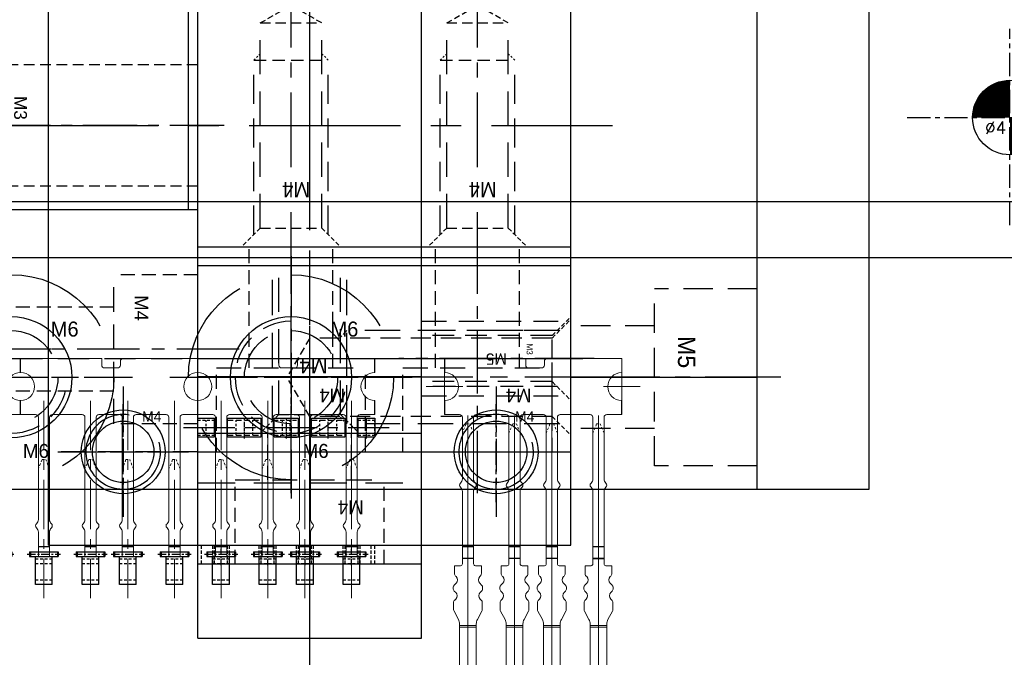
# Model space of a CAD drawing. Header units: millimetres. Extents: x -1657 to 8845, y -11980 to 3013.
# Tile 129 of 256: x 338 to 391, y 698 to 732. Entities that reach past the tile are written whole.
import ezdxf

# ---------------------------------------------------------------- set-up
doc = ezdxf.new("R2010")
doc.units = ezdxf.units.MM
for name, pattern in [('CENTER', [2, 1.25, -0.25, 0.25, -0.25]), ('DASHED', [0.75, 0.5, -0.25]), ('DASHED2', [0.375, 0.25, -0.125])]:
    doc.linetypes.add(name, pattern=pattern)
for name, color, linetype in [('01', 6, 'Continuous'), ('图层14', 143, 'Continuous'), ('图层167', 7, 'Continuous'), ('图层49', 241, 'Continuous'), ('图层50', 183, 'Continuous'), ('图层51', 25, 'Continuous'), ('图层52', 231, 'Continuous'), ('图层53', 100, 'Continuous'), ('图层54', 30, 'Continuous'), ('图层55', 131, 'Continuous'), ('图层56', 222, 'Continuous'), ('图层57', 142, 'Continuous'), ('图层58', 96, 'Continuous'), ('方管2', 2, 'Continuous')]:
    doc.layers.add(name, color=color, linetype=linetype)
doc.styles.add('SIMPLEX', font='SIMPLEX')

# ---------------------------------------------------------------- blocks, each defined once
blk = doc.blocks.new('1084C')
at = {"layer": '01', "ltscale": 1.375}
for p, q in [((-7.357, 9.747), (-7.357, 10.497)), ((2.143, 9.747), (2.143, 10.497)), ((-7.357, 7.497), (-7.357, 8.247)), ((2.143, 7.497), (2.143, 8.247))]:
    blk.add_line(p, q, dxfattribs=at)
at = {"layer": '01', "color": 1, "linetype": 'CENTER', "lineweight": 9, "ltscale": 2.117168}
for p, q in [((-6.109, 8.227), (-6.109, -2.359)), ((-3.609, 8.227), (-3.609, -2.359)), ((-1.609, 8.227), (-1.609, -2.359)), ((0.891, 8.227), (0.891, -2.359))]:
    blk.add_line(p, q, dxfattribs=at)
at = {"layer": '01', "linetype": 'Continuous', "lineweight": 15}
for p, q in [((-6.557, 7.497), (-7.357, 7.497)), ((-5.657, 7.497), (-4.057, 7.497)), ((-3.157, 7.497), (-2.057, 7.497)), ((0.443, 7.497), (-1.157, 7.497)), ((2.143, 7.497), (1.343, 7.497)), ((1.343, 7.497), (2.143, 7.497)), ((-6.407, 7.347), (-6.407, 1.864)), ((-5.807, 7.347), (-5.807, 1.864)), ((-3.907, 7.347), (-3.907, 1.864)), ((-3.307, 7.347), (-3.307, 1.864)), ((-1.907, 7.347), (-1.907, 1.864)), ((-1.307, 7.347), (-1.307, 1.864)), ((0.593, 7.347), (0.593, 1.864)), ((1.193, 7.347), (1.193, 1.864)), ((-6.407, 1.193), (-6.407, -0.125)), ((-5.807, 1.193), (-5.807, -0.125)), ((-3.907, 1.193), (-3.907, -0.125)), ((-3.307, 1.193), (-3.307, -0.125)), ((-1.907, 1.193), (-1.907, -0.125)), ((-1.307, 1.193), (-1.307, -0.125)), ((0.593, 1.193), (0.593, -0.125)), ((1.193, 1.193), (1.193, -0.125))]:
    blk.add_line(p, q, dxfattribs=at)
at = {"layer": '01', "linetype": 'DASHED2', "lineweight": 9, "ltscale": 0.5}
for p, q in [((-6.207, 5.076), (-6.407, 4.576)), ((-6.207, 5.076), (-6.007, 5.076)), ((-5.807, 4.576), (-6.007, 5.076)), ((-3.707, 5.076), (-3.907, 4.576)), ((-3.707, 5.076), (-3.507, 5.076)), ((-3.307, 4.576), (-3.507, 5.076)), ((-1.707, 5.076), (-1.907, 4.576)), ((-1.707, 5.076), (-1.507, 5.076)), ((-1.307, 4.576), (-1.507, 5.076)), ((0.793, 5.076), (0.593, 4.576)), ((0.793, 5.076), (0.993, 5.076)), ((1.193, 4.576), (0.993, 5.076))]:
    blk.add_line(p, q, dxfattribs=at)
at = {"layer": '01', "color": 1, "linetype": 'CENTER', "ltscale": 0.35728}
for p, q in [((-7, 0), (-5.214, 0)), ((-4.5, 0), (-2.714, 0)), ((-2.5, 0), (-0.714, 0)), ((0, 0), (1.786, 0))]:
    blk.add_line(p, q, dxfattribs=at)
at = {"layer": '01', "ltscale": 0.075}
for p, q in [((-6.877, 0.125), (-5.337, 0.125)), ((-6.877, 0.125), (-6.877, -0.125)), ((-6.827, 0.125), (-6.827, -0.125)), ((-5.387, 0.125), (-5.387, -0.125)), ((-5.337, 0.125), (-5.337, -0.125)), ((-4.377, 0.125), (-2.837, 0.125)), ((-4.377, 0.125), (-4.377, -0.125)), ((-4.327, 0.125), (-4.327, -0.125)), ((-2.887, 0.125), (-2.887, -0.125)), ((-2.837, 0.125), (-2.837, -0.125)), ((-2.377, 0.125), (-0.837, 0.125)), ((-2.377, 0.125), (-2.377, -0.125)), ((-2.327, 0.125), (-2.327, -0.125)), ((-0.887, 0.125), (-0.887, -0.125)), ((-0.837, 0.125), (-0.837, -0.125)), ((0.123, 0.125), (1.663, 0.125)), ((0.123, 0.125), (0.123, -0.125)), ((0.173, 0.125), (0.173, -0.125)), ((1.613, 0.125), (1.613, -0.125)), ((1.663, 0.125), (1.663, -0.125)), ((-6.877, -0.125), (-5.337, -0.125)), ((-4.377, -0.125), (-2.837, -0.125)), ((-2.377, -0.125), (-0.837, -0.125)), ((0.123, -0.125), (1.663, -0.125))]:
    blk.add_line(p, q, dxfattribs=at)
at = {"layer": '01'}
for p, q in [((-5.807, 0.407), (-6.407, 0.407)), ((-3.307, 0.407), (-3.907, 0.407)), ((-1.307, 0.407), (-1.907, 0.407)), ((1.193, 0.407), (0.593, 0.407))]:
    blk.add_line(p, q, dxfattribs=at)
at = {"layer": '01', "ltscale": 0.625}
for p, q in [((-6.559, -1.629), (-6.559, -0.125)), ((-5.659, -1.629), (-5.659, -0.125)), ((-4.059, -1.629), (-4.059, -0.125)), ((-3.159, -1.629), (-3.159, -0.125)), ((-2.059, -1.629), (-2.059, -0.125)), ((-1.159, -1.629), (-1.159, -0.125)), ((0.441, -1.629), (0.441, -0.125)), ((1.341, -1.629), (1.341, -0.125)), ((-5.659, -1.629), (-6.559, -1.629)), ((-3.159, -1.629), (-4.059, -1.629)), ((-1.159, -1.629), (-2.059, -1.629)), ((1.341, -1.629), (0.441, -1.629))]:
    blk.add_line(p, q, dxfattribs=at)
at = {"layer": '01', "color": 4, "linetype": 'DASHED', "ltscale": 0.3}
for p, q in [((-5.659, -0.267), (-6.559, -0.267)), ((-5.659, -0.517), (-6.559, -0.517)), ((-3.159, -0.267), (-4.059, -0.267)), ((-3.159, -0.517), (-4.059, -0.517)), ((-1.159, -0.267), (-2.059, -0.267)), ((-1.159, -0.517), (-2.059, -0.517)), ((1.341, -0.267), (0.441, -0.267)), ((1.341, -0.517), (0.441, -0.517)), ((-5.659, -1.379), (-6.559, -1.379)), ((-3.159, -1.379), (-4.059, -1.379)), ((-1.159, -1.379), (-2.059, -1.379)), ((1.341, -1.379), (0.441, -1.379))]:
    blk.add_line(p, q, dxfattribs=at)
at = {"layer": '01', "linetype": 'Continuous', "lineweight": 15}
blk.add_lwpolyline([(-7.357, 10.497), (-3.007, 10.497)], dxfattribs=at)
blk.add_lwpolyline([(-3.007, 10.497), (-3.007, 10.147, 0.414214), (-2.857, 9.997), (-2.157, 9.997, 0.414214), (-2.007, 10.147), (-2.007, 10.347, -0.414214), (-1.857, 10.497), (2.143, 10.497)], format="xyb", dxfattribs=at)
for centre, radius, start, end in [((-7.357, 8.997), 0.75, 270, 90), ((2.143, 8.997), 0.75, 90, 270), ((-6.557, 7.347), 0.15, 0, 90), ((-5.657, 7.347), 0.15, 90, 180), ((-4.057, 7.347), 0.15, 360, 90), ((-3.157, 7.347), 0.15, 90, 180), ((-2.057, 7.347), 0.15, 360, 90), ((-1.157, 7.347), 0.15, 90, 180), ((0.443, 7.347), 0.15, 360, 90), ((1.343, 7.347), 0.15, 90, 180), ((-6.407, 1.529), 0.15, 131.8103, 228.1897), ((-6.707, 1.864), 0.3, 311.8103, 0), ((-5.507, 1.864), 0.3, 180, 228.1897), ((-5.807, 1.529), 0.15, 311.8103, 48.1897), ((-3.907, 1.529), 0.15, 131.8103, 228.1897), ((-4.207, 1.864), 0.3, 311.8103, 0), ((-3.007, 1.864), 0.3, 180, 228.1897), ((-3.307, 1.529), 0.15, 311.8103, 48.1897), ((-1.907, 1.529), 0.15, 131.8103, 228.1897), ((-2.207, 1.864), 0.3, 311.8103, 0), ((-1.007, 1.864), 0.3, 180, 228.1897), ((-1.307, 1.529), 0.15, 311.8103, 48.1897), ((0.593, 1.529), 0.15, 131.8103, 228.1897), ((0.293, 1.864), 0.3, 311.8103, 0), ((1.493, 1.864), 0.3, 180, 228.1897), ((1.193, 1.529), 0.15, 311.8103, 48.1897), ((-6.707, 1.193), 0.3, 0, 48.1897), ((-5.507, 1.193), 0.3, 131.8103, 180), ((-4.207, 1.193), 0.3, 0, 48.1897), ((-3.007, 1.193), 0.3, 131.8103, 180), ((-2.207, 1.193), 0.3, 0, 48.1897), ((-1.007, 1.193), 0.3, 131.8103, 180), ((0.293, 1.193), 0.3, 0, 48.1897), ((1.493, 1.193), 0.3, 131.8103, 180)]:
    blk.add_arc(centre, radius, start, end, dxfattribs=at)
blk = doc.blocks.new('13369')
at = {"layer": '图层49', "color": 4, "linetype": 'DASHED', "ltscale": 2.666667}
blk.add_line((0, -1.75), (0, 6.25), dxfattribs=at)
at = {"layer": '图层49', "color": 4, "linetype": 'DASHED', "ltscale": 1.5}
for p, q in [((4.5, 6.25), (0, 6.25)), ((0, 4.5), (-5.5, 4.5)), ((0, 0), (-5.5, 0)), ((4.5, -1.75), (0, -1.75))]:
    blk.add_line(p, q, dxfattribs=at)
at = {"layer": '图层49', "color": 1, "linetype": 'CENTER', "ltscale": 2.671598}
blk.add_line((6.715, 2.25), (-7.643, 2.25), dxfattribs=at)
at = {"layer": '图层49'}
blk.add_text('M4', height=0.743, rotation=270, dxfattribs=at).set_placement((1.108, 5.147))
blk = doc.blocks.new('4F')
at = {"color": 4, "linetype": 'DASHED', "ltscale": 0.471405}
for p, q in [((1, 1.65), (0, 2.65)), ((1, -1.65), (0, -2.65))]:
    blk.add_line(p, q, dxfattribs=at)
at = {"color": 4, "linetype": 'DASHED', "ltscale": 3.116667}
for p, q in [((0.65, 2), (10, 2)), ((0.65, -2), (10, -2))]:
    blk.add_line(p, q, dxfattribs=at)
at = {"color": 4, "linetype": 'DASHED', "ltscale": 1.1}
for p, q in [((1, 1.65), (1, -1.65)), ((12, 1.65), (12, -1.65))]:
    blk.add_line(p, q, dxfattribs=at)
at = {"color": 4, "linetype": 'DASHED', "ltscale": 3.666667}
for p, q in [((1, 1.65), (12, 1.65)), ((1, -1.65), (12, -1.65))]:
    blk.add_line(p, q, dxfattribs=at)
at = {"color": 4, "linetype": 'DASHED', "ltscale": 0.164992}
for p, q in [((10, 2), (10.35, 1.65)), ((10, -2), (10.35, -1.65))]:
    blk.add_line(p, q, dxfattribs=at)
at = {"color": 4, "linetype": 'DASHED', "ltscale": 1.333333}
blk.add_line((10, 2), (10, -2), dxfattribs=at)
at = {"color": 4, "linetype": 'DASHED', "ltscale": 0.635085}
for p in [(12, 1.65), (12, -1.65)]:
    blk.add_line(p, (12.953, 0), dxfattribs=at)
at = {"color": 1, "linetype": 'CENTER', "ltscale": 3.210708}
blk.add_line((-2.156, 0), (13.898, 0), dxfattribs=at)
blk.add_text('M4', height=0.8081, rotation=90).set_placement((3.463, -1.03))
blk = doc.blocks.new('13496')
at = {"layer": '图层50', "color": 1, "linetype": 'CENTER', "ltscale": 2.671598}
blk.add_line((0, 0), (0, 14.358), dxfattribs=at)
at = {"layer": '图层50', "color": 4, "linetype": 'DASHED', "ltscale": 1.5}
for p, q in [((-2.25, 6.715), (-2.25, 13.215)), ((2.25, 6.715), (2.25, 13.215)), ((-4, 2.215), (-4, 6.715)), ((4, 2.215), (4, 6.715))]:
    blk.add_line(p, q, dxfattribs=at)
at = {"layer": '图层50', "color": 4, "linetype": 'DASHED', "ltscale": 2.666667}
blk.add_line((-4, 6.715), (4, 6.715), dxfattribs=at)
at = {"layer": '图层50'}
blk.add_text('M4', height=0.743, rotation=180, dxfattribs=at).set_placement((2.897, 5.607))
blk = doc.blocks.new('135B5')
at = {"layer": '图层52', "color": 1, "linetype": 'CENTER', "ltscale": 2.32}
blk.add_line((2, -2.45), (2, 9.15), dxfattribs=at)
at = {"layer": '图层52', "color": 4, "linetype": 'DASHED', "ltscale": 3.783333}
for p, q in [((0, 0), (0, 8.35)), ((4, 0), (4, 8.35))]:
    blk.add_line(p, q, dxfattribs=at)
at = {"layer": '图层52', "color": 4, "linetype": 'DASHED', "ltscale": 3.666667}
for p, q in [((0.35, 0.35), (0.35, 8.35)), ((3.65, 0.35), (3.65, 8.35))]:
    blk.add_line(p, q, dxfattribs=at)
at = {"layer": '图层52', "color": 4, "linetype": 'DASHED', "ltscale": 0.471405}
for p, q in [((0.35, 0.35), (-0.65, -0.65)), ((3.65, 0.35), (4.65, -0.65))]:
    blk.add_line(p, q, dxfattribs=at)
at = {"layer": '图层52', "color": 4, "linetype": 'DASHED', "ltscale": 1.1}
blk.add_line((0.35, 0.35), (3.65, 0.35), dxfattribs=at)
at = {"layer": '图层52'}
blk.add_text('M4', height=0.8143, rotation=180, dxfattribs=at).set_placement((2.964, 3.367))
blk = doc.blocks.new('13653')
at = {"layer": '图层53', "color": 1, "linetype": 'CENTER', "ltscale": 2.671598}
blk.add_line((-2.25, -6.715), (-2.25, 4.643), dxfattribs=at)
at = {"layer": '图层53', "color": 4, "linetype": 'DASHED', "ltscale": 1.5}
for p, q in [((-4.5, 0), (-4.5, 2.5)), ((0, 0), (0, 2.5)), ((-6.25, -4.5), (-6.25, 0)), ((1.75, -4.5), (1.75, 0))]:
    blk.add_line(p, q, dxfattribs=at)
at = {"layer": '图层53', "color": 4, "linetype": 'DASHED', "ltscale": 2.666667}
blk.add_line((-6.25, 0), (1.75, 0), dxfattribs=at)
at = {"layer": '图层53'}
blk.add_text('M4', height=0.743, rotation=180, dxfattribs=at).set_placement((0.647, -1.108))
blk = doc.blocks.new('1391B')
at = {"layer": '图层55', "color": 4, "linetype": 'DASHED', "ltscale": 3.166667}
for p, q in [((5.5, 2), (0, 2)), ((0, -7.5), (0, 2)), ((0, 0), (-4.5, 0)), ((0, -5.5), (-4.5, -5.5)), ((5.5, -7.5), (0, -7.5))]:
    blk.add_line(p, q, dxfattribs=at)
at = {"layer": '图层55', "color": 1, "linetype": 'CENTER', "ltscale": 3.238837}
blk.add_line((6.762, -2.75), (-6.107, -2.75), dxfattribs=at)
at = {"layer": '图层55', "ltscale": 3}
blk.add_text('M5', height=0.93, rotation=270, dxfattribs=at).set_placement((1.25, -0.539))
blk = doc.blocks.new('5F')
at = {"color": 4, "linetype": 'DASHED', "ltscale": 0.471405}
for p, q in [((1, 2.1), (0, 3.1)), ((1, -2.1), (0, -3.1))]:
    blk.add_line(p, q, dxfattribs=at)
at = {"color": 4, "linetype": 'DASHED', "ltscale": 3.8}
for p, q in [((0.6, 2.5), (12, 2.5)), ((0.6, -2.5), (12, -2.5))]:
    blk.add_line(p, q, dxfattribs=at)
at = {"color": 4, "linetype": 'DASHED', "ltscale": 0.188562}
for p, q in [((12, 2.5), (12.4, 2.1)), ((12, -2.5), (12.4, -2.1))]:
    blk.add_line(p, q, dxfattribs=at)
at = {"color": 4, "linetype": 'DASHED', "ltscale": 1.666667}
blk.add_line((12, 2.5), (12, -2.5), dxfattribs=at)
at = {"color": 4, "linetype": 'DASHED', "ltscale": 1.4}
for p, q in [((1, 2.1), (1, -2.1)), ((14, 2.1), (14, -2.1))]:
    blk.add_line(p, q, dxfattribs=at)
at = {"color": 4, "linetype": 'DASHED', "ltscale": 2.166667}
for p, q in [((1, 2.1), (14, 2.1)), ((1, -2.1), (14, -2.1))]:
    blk.add_line(p, q, dxfattribs=at)
at = {"color": 4, "linetype": 'DASHED', "ltscale": 0.80829}
for p in [(14, 2.1), (14, -2.1)]:
    blk.add_line(p, (15.212, 0), dxfattribs=at)
at = {"color": 1, "linetype": 'CENTER', "ltscale": 3.699214}
blk.add_line((-2.156, 0), (16.34, 0), dxfattribs=at)
blk.add_text('M5', height=0.6063).set_placement((3.422, -1.275))
blk = doc.blocks.new('6E')
at = {"color": 1, "linetype": 'CENTER', "ltscale": 1.44}
for p, q in [((0, -3.6), (0, 3.6)), ((-3.6, 0), (3.6, 0))]:
    blk.add_line(p, q, dxfattribs=at)
at = {"color": 4, "linetype": 'DASHED', "ltscale": 5.233333}
blk.add_circle((0, 0), 2.5, dxfattribs=at)
at = {"color": 4, "linetype": 'DASHED', "ltscale": 3.14}
blk.add_arc((0, 0), 3, 90, 0, dxfattribs=at)
blk.add_text('M6', height=0.8062).set_placement((2.113, 2.179))
blk = doc.blocks.new('6P1')
at = {"color": 1, "linetype": 'CENTER', "ltscale": 2.6}
for p, q in [((0, 6.5), (0, -6.5)), ((-6.5, 0), (6.5, 0))]:
    blk.add_line(p, q, dxfattribs=at)
at = {"color": 4, "linetype": 'DASHED', "ltscale": 11.513333}
blk.add_circle((0, 0), 5.5, dxfattribs=at)
blk.add_circle((0, 0), 3.25)
blk.add_text('M6', height=0.7505).set_placement((0.625, -4.327))
blk = doc.blocks.new('4C')
at = {"color": 1, "linetype": 'CENTER', "ltscale": 1.3982}
for p, q in [((0, 3.496), (0, -3.496)), ((-3.496, 0), (3.496, 0))]:
    blk.add_line(p, q, dxfattribs=at)
blk.add_circle((0, 0), 1.65)
at = {"color": 2, "linetype": 'Continuous'}
blk.add_arc((0, 0), 2, 80.7475, 15.0508, dxfattribs=at)
blk.add_text('M4', height=0.5584).set_placement((1.013, 1.613))
blk = doc.blocks.new('14BD3')
at = {"layer": '图层51', "color": 4, "linetype": 'DASHED', "ltscale": 0.471405}
for p, q in [((0, 2.475), (1, 3.475)), ((0, 0), (1, -1))]:
    blk.add_line(p, q, dxfattribs=at)
at = {"layer": '图层51', "color": 4, "linetype": 'DASHED', "ltscale": 2.420833}
for p, q in [((0.262, 2.737), (-7, 2.737)), ((0.262, -0.262), (-7, -0.262))]:
    blk.add_line(p, q, dxfattribs=at)
at = {"layer": '图层51', "color": 4, "linetype": 'DASHED', "ltscale": 2.333333}
for p, q in [((0, 2.475), (-7, 2.475)), ((0, 0), (-7, 0))]:
    blk.add_line(p, q, dxfattribs=at)
at = {"layer": '图层51', "color": 4, "linetype": 'DASHED', "ltscale": 0.825}
blk.add_line((0, 0), (0, 2.475), dxfattribs=at)
at = {"layer": '图层51', "color": 1, "linetype": 'CENTER', "ltscale": 2.55}
blk.add_line((2.258, 1.237), (-8.221, 1.237), dxfattribs=at)
at = {"layer": '图层51'}
blk.add_text('M3', height=0.3257, rotation=270, dxfattribs=at).set_placement((-1.366, 2.048))
blk = doc.blocks.new('14E0A')
at = {"layer": '图层54', "color": 4, "linetype": 'DASHED', "ltscale": 1.166667}
for p, q in [((-1.411, 3.25), (-11.411, 3.25)), ((-1.411, -3.25), (-11.411, -3.25))]:
    blk.add_line(p, q, dxfattribs=at)
at = {"layer": '图层54', "color": 4, "linetype": 'DASHED', "ltscale": 2.166667}
blk.add_line((-11.411, -3.25), (-11.411, 3.25), dxfattribs=at)
at = {"layer": '图层54', "color": 4, "linetype": 'DASHED', "ltscale": 1.125}
for p, q in [((-11.411, 1.75), (-19.411, 1.75)), ((-11.411, -1.75), (-19.411, -1.75))]:
    blk.add_line(p, q, dxfattribs=at)
at = {"layer": '图层54', "color": 1, "linetype": 'CENTER', "ltscale": 2.329099}
blk.add_line((0, 0), (-21.027, 0), dxfattribs=at)
at = {"layer": '图层54', "linetype": 'DASHED', "ltscale": 3}
blk.add_text('M3', height=0.6863, rotation=270, dxfattribs=at).set_placement((-11.257, 1.582))
blk = doc.blocks.new('2A531')
at = {"layer": '方管2', "ltscale": 2.125}
blk.add_line((0, 3), (840, 3), dxfattribs=at)
at = {"layer": '方管2', "color": 4, "linetype": 'DASHED', "ltscale": 280}
blk.add_line((0, 0), (840, 0), dxfattribs=at)
blk = doc.blocks.new('2C5C7')
at = {"layer": '01', "ltscale": 1.125}
for p, q in [((-1.55, 4), (-1.55, 3.25)), ((-1.55, 1.75), (-1.55, 1)), ((7.95, 1), (7.95, 1.75))]:
    blk.add_line(p, q, dxfattribs=at)
at = {"layer": '01', "linetype": 'Continuous', "lineweight": 15}
for p, q in [((7.95, 4), (7.95, 3.25)), ((-0.75, 1), (-1.55, 1)), ((-0.6, 0.85), (-0.6, -2.452)), ((0, 0.85), (0, -2.452)), ((0.15, 1), (1.75, 1)), ((1.9, 0.85), (1.9, -2.452)), ((2.5, 0.85), (2.5, -2.452)), ((2.65, 1), (3.75, 1)), ((3.9, 0.85), (3.9, -2.452)), ((4.5, 0.85), (4.5, -2.452)), ((6.25, 1), (4.65, 1)), ((6.4, 0.85), (6.4, -2.452)), ((7, 0.85), (7, -2.452)), ((7.95, 1), (7.15, 1)), ((7.15, 1), (7.95, 1)), ((-0.6, -3.123), (-0.6, -7.008)), ((0, -3.123), (0, -7.008)), ((1.9, -3.123), (1.9, -7.008)), ((2.5, -3.123), (2.5, -7.008)), ((3.9, -3.123), (3.9, -7.008)), ((4.5, -3.123), (4.5, -7.008)), ((6.4, -3.123), (6.4, -7.008)), ((7, -3.123), (7, -7.008)), ((-0.6, -6.728), (0, -6.728)), ((1.9, -6.728), (2.5, -6.728)), ((3.9, -6.728), (4.5, -6.728)), ((-1.02, -7.525), (-1.02, -7.108)), ((-1.02, -7.108), (-0.7, -7.108)), ((-1.02, -7.108), (-0.7, -7.108)), ((0.42, -7.108), (0.1, -7.108)), ((0.42, -7.108), (0.1, -7.108)), ((0.42, -7.525), (0.42, -7.108)), ((1.48, -7.108), (1.8, -7.108)), ((1.48, -7.108), (1.8, -7.108)), ((1.48, -7.525), (1.48, -7.108)), ((2.92, -7.108), (2.6, -7.108)), ((2.92, -7.108), (2.6, -7.108)), ((2.92, -7.525), (2.92, -7.108)), ((3.48, -7.108), (3.8, -7.108)), ((3.48, -7.108), (3.8, -7.108)), ((3.48, -7.525), (3.48, -7.108)), ((4.92, -7.108), (4.6, -7.108)), ((4.92, -7.108), (4.6, -7.108)), ((4.92, -7.525), (4.92, -7.108)), ((5.98, -7.108), (6.3, -7.108)), ((5.98, -7.108), (6.3, -7.108)), ((5.98, -7.525), (5.98, -7.108)), ((7.42, -7.108), (7.1, -7.108)), ((7.42, -7.108), (7.1, -7.108)), ((7.42, -7.525), (7.42, -7.108)), ((-0.932, -7.696), (-0.961, -7.667)), ((0.332, -7.696), (0.361, -7.667)), ((1.568, -7.696), (1.539, -7.667)), ((2.832, -7.696), (2.861, -7.667)), ((3.568, -7.696), (3.539, -7.667)), ((4.832, -7.696), (4.861, -7.667)), ((6.068, -7.696), (6.039, -7.667)), ((7.332, -7.696), (7.361, -7.667)), ((-1.09, -8.325), (-1.09, -8.291)), ((-1.031, -8.149), (-0.932, -8.05)), ((0.431, -8.149), (0.332, -8.05)), ((0.49, -8.325), (0.49, -8.291)), ((1.41, -8.325), (1.41, -8.291)), ((1.469, -8.149), (1.568, -8.05)), ((2.931, -8.149), (2.832, -8.05)), ((2.99, -8.325), (2.99, -8.291)), ((3.41, -8.325), (3.41, -8.291)), ((3.469, -8.149), (3.568, -8.05)), ((4.931, -8.149), (4.832, -8.05)), ((4.99, -8.325), (4.99, -8.291)), ((5.91, -8.325), (5.91, -8.291)), ((5.969, -8.149), (6.068, -8.05)), ((7.431, -8.149), (7.332, -8.05)), ((7.49, -8.325), (7.49, -8.291)), ((-0.957, -8.541), (-1.031, -8.467)), ((-1.011, -8.949), (-0.957, -8.895)), ((0.357, -8.541), (0.431, -8.467)), ((0.411, -8.949), (0.357, -8.895)), ((1.543, -8.541), (1.469, -8.467)), ((1.489, -8.949), (1.543, -8.895)), ((2.857, -8.541), (2.931, -8.467)), ((2.911, -8.949), (2.857, -8.895)), ((3.543, -8.541), (3.469, -8.467)), ((3.489, -8.949), (3.543, -8.895)), ((4.857, -8.541), (4.931, -8.467)), ((4.911, -8.949), (4.857, -8.895)), ((6.043, -8.541), (5.969, -8.467)), ((5.989, -8.949), (6.043, -8.895)), ((7.357, -8.541), (7.431, -8.467)), ((7.411, -8.949), (7.357, -8.895)), ((-1.07, -9.458), (-1.07, -9.091)), ((0.47, -9.458), (0.47, -9.091)), ((1.43, -9.458), (1.43, -9.091)), ((2.97, -9.458), (2.97, -9.091)), ((3.43, -9.458), (3.43, -9.091)), ((4.97, -9.458), (4.97, -9.091)), ((5.93, -9.458), (5.93, -9.091)), ((7.47, -9.458), (7.47, -9.091)), ((-0.809, -9.998), (-1.046, -9.552)), ((0.209, -9.998), (0.446, -9.552)), ((1.691, -9.998), (1.454, -9.552)), ((2.709, -9.998), (2.946, -9.552)), ((3.691, -9.998), (3.454, -9.552)), ((4.709, -9.998), (4.946, -9.552)), ((6.191, -9.998), (5.954, -9.552)), ((7.209, -9.998), (7.446, -9.552)), ((-0.75, -10.308), (-0.75, -10.233)), ((-0.75, -10.414), (-0.75, -10.308)), ((0.15, -10.308), (-0.75, -10.308)), ((-0.75, -14.916), (-0.75, -10.414)), ((0.15, -10.414), (-0.75, -10.414)), ((0.15, -10.308), (0.15, -10.233)), ((0.15, -10.414), (0.15, -10.308)), ((0.15, -14.916), (0.15, -10.414)), ((1.75, -10.308), (1.75, -10.233)), ((1.75, -10.414), (1.75, -10.308)), ((2.65, -10.308), (1.75, -10.308)), ((1.75, -14.916), (1.75, -10.414)), ((2.65, -10.414), (1.75, -10.414)), ((2.65, -10.308), (2.65, -10.233)), ((2.65, -10.414), (2.65, -10.308)), ((2.65, -14.916), (2.65, -10.414)), ((3.75, -10.308), (3.75, -10.233)), ((3.75, -10.414), (3.75, -10.308)), ((4.65, -10.308), (3.75, -10.308)), ((3.75, -14.916), (3.75, -10.414)), ((4.65, -10.414), (3.75, -10.414)), ((4.65, -10.308), (4.65, -10.233)), ((4.65, -10.414), (4.65, -10.308)), ((4.65, -14.916), (4.65, -10.414)), ((6.25, -10.308), (6.25, -10.233)), ((6.25, -10.414), (6.25, -10.308)), ((7.15, -10.308), (6.25, -10.308)), ((6.25, -14.916), (6.25, -10.414)), ((7.15, -10.414), (6.25, -10.414)), ((7.15, -10.308), (7.15, -10.233)), ((7.15, -10.414), (7.15, -10.308)), ((7.15, -14.916), (7.15, -10.414)), ((-0.75, -16.159), (-0.75, -14.916)), ((0.15, -14.916), (-0.75, -14.916)), ((0.15, -16.159), (0.15, -14.916)), ((1.75, -16.159), (1.75, -14.916)), ((2.65, -14.916), (1.75, -14.916)), ((2.65, -16.159), (2.65, -14.916)), ((3.75, -16.159), (3.75, -14.916)), ((4.65, -14.916), (3.75, -14.916)), ((4.65, -16.159), (4.65, -14.916)), ((6.25, -16.159), (6.25, -14.916)), ((7.15, -14.916), (6.25, -14.916)), ((7.15, -16.159), (7.15, -14.916)), ((-0.75, -16.855), (-0.75, -16.159)), ((0.15, -16.159), (-0.75, -16.159)), ((0.15, -16.855), (0.15, -16.159)), ((1.75, -16.855), (1.75, -16.159)), ((2.65, -16.159), (1.75, -16.159)), ((2.65, -16.855), (2.65, -16.159)), ((3.75, -16.855), (3.75, -16.159)), ((4.65, -16.159), (3.75, -16.159)), ((4.65, -16.855), (4.65, -16.159)), ((6.25, -16.855), (6.25, -16.159)), ((7.15, -16.159), (6.25, -16.159)), ((7.15, -16.855), (7.15, -16.159)), ((-0.75, -16.89), (-0.75, -16.855)), ((0.15, -16.855), (-0.75, -16.855)), ((-0.75, -16.905), (-0.75, -16.89)), ((0.15, -16.89), (0.15, -16.855)), ((0.15, -16.89), (0.15, -16.905)), ((1.75, -16.89), (1.75, -16.855)), ((2.65, -16.855), (1.75, -16.855)), ((1.75, -16.905), (1.75, -16.89)), ((2.65, -16.89), (2.65, -16.855)), ((2.65, -16.89), (2.65, -16.905)), ((3.75, -16.89), (3.75, -16.855)), ((4.65, -16.855), (3.75, -16.855)), ((3.75, -16.905), (3.75, -16.89)), ((4.65, -16.89), (4.65, -16.855)), ((4.65, -16.89), (4.65, -16.905)), ((6.25, -16.89), (6.25, -16.855)), ((7.15, -16.855), (6.25, -16.855)), ((6.25, -16.905), (6.25, -16.89)), ((7.15, -16.89), (7.15, -16.855)), ((7.15, -16.89), (7.15, -16.905)), ((-0.665, -17.237), (-0.55, -17.695)), ((0.063, -17.237), (-0.665, -17.237)), ((-0.55, -17.708), (-0.665, -17.25)), ((-0.055, -17.695), (0.063, -17.237)), ((0.063, -17.25), (-0.055, -17.708)), ((1.835, -17.237), (1.95, -17.695)), ((2.563, -17.237), (1.835, -17.237)), ((1.95, -17.708), (1.835, -17.25)), ((2.445, -17.695), (2.563, -17.237)), ((2.563, -17.25), (2.445, -17.708)), ((3.835, -17.237), (3.95, -17.695)), ((4.563, -17.237), (3.835, -17.237)), ((3.95, -17.708), (3.835, -17.25)), ((4.445, -17.695), (4.563, -17.237)), ((4.563, -17.25), (4.445, -17.708)), ((6.335, -17.237), (6.45, -17.695)), ((7.063, -17.237), (6.335, -17.237)), ((6.45, -17.708), (6.335, -17.25)), ((6.945, -17.695), (7.063, -17.237)), ((7.063, -17.25), (6.945, -17.708)), ((-0.055, -17.695), (-0.55, -17.695)), ((-0.55, -17.695), (-0.55, -17.708)), ((-0.055, -17.708), (-0.55, -17.708)), ((-0.055, -17.708), (-0.055, -17.695)), ((2.445, -17.695), (1.95, -17.695)), ((1.95, -17.695), (1.95, -17.708)), ((2.445, -17.708), (1.95, -17.708)), ((2.445, -17.708), (2.445, -17.695)), ((4.445, -17.695), (3.95, -17.695)), ((3.95, -17.695), (3.95, -17.708)), ((4.445, -17.708), (3.95, -17.708)), ((4.445, -17.708), (4.445, -17.695)), ((6.945, -17.695), (6.45, -17.695)), ((6.45, -17.695), (6.45, -17.708)), ((6.945, -17.708), (6.45, -17.708)), ((6.945, -17.708), (6.945, -17.695))]:
    blk.add_line(p, q, dxfattribs=at)
at = {"layer": '01', "lineweight": 9, "ltscale": 0.03}
for p, q in [((-1.55, 1.519), (-1.55, 3.481)), ((7.95, 1.519), (7.95, 3.481)), ((-2.531, 2.5), (-0.569, 2.5)), ((6.969, 2.5), (8.931, 2.5)), ((-0.303, 0.953), (-0.303, -18.096)), ((2.197, 0.953), (2.197, -18.096)), ((4.197, 0.953), (4.197, -18.096)), ((6.7, 0.953), (6.7, -18.093))]:
    blk.add_line(p, q, dxfattribs=at)
at = {"layer": '01', "linetype": 'DASHED2', "lineweight": 9, "ltscale": 0.5}
for p, q in [((-0.4, 0.5), (-0.6, 0)), ((-0.4, 0.5), (-0.2, 0.5)), ((0, 0), (-0.2, 0.5)), ((2.1, 0.5), (1.9, 0)), ((2.1, 0.5), (2.3, 0.5)), ((2.5, 0), (2.3, 0.5)), ((4.1, 0.5), (3.9, 0)), ((4.1, 0.5), (4.3, 0.5)), ((4.5, 0), (4.3, 0.5)), ((6.6, 0.5), (6.4, 0)), ((6.6, 0.5), (6.8, 0.5)), ((7, 0), (6.8, 0.5))]:
    blk.add_line(p, q, dxfattribs=at)
at = {"layer": '01'}
for p, q in [((0, -6.09), (-0.6, -6.09)), ((2.5, -6.09), (1.9, -6.09)), ((4.5, -6.09), (3.9, -6.09)), ((7, -6.09), (6.4, -6.09)), ((0, -6.728), (-0.6, -6.728)), ((2.5, -6.728), (1.9, -6.728)), ((2.5, -6.728), (1.9, -6.728)), ((4.5, -6.728), (3.9, -6.728)), ((7, -6.728), (6.4, -6.728)), ((6.4, -6.728), (7, -6.728))]:
    blk.add_line(p, q, dxfattribs=at)
at = {"layer": '01', "linetype": 'Continuous', "lineweight": 15}
blk.add_lwpolyline([(-1.55, 4), (2.8, 4)], dxfattribs=at)
blk.add_lwpolyline([(2.8, 4), (2.8, 3.65, 0.414214), (2.95, 3.5), (3.65, 3.5, 0.414214), (3.8, 3.65), (3.8, 3.85, -0.414214), (3.95, 4), (7.95, 4)], format="xyb", dxfattribs=at)
for centre, radius, start, end in [((-1.55, 2.5), 0.75, 270, 90), ((7.95, 2.5), 0.75, 90, 270), ((-0.75, 0.85), 0.15, 0, 90), ((0.15, 0.85), 0.15, 90, 180), ((1.75, 0.85), 0.15, 0, 90), ((2.65, 0.85), 0.15, 90, 180), ((3.75, 0.85), 0.15, 0, 90), ((4.65, 0.85), 0.15, 90, 180), ((6.25, 0.85), 0.15, 0, 90), ((7.15, 0.85), 0.15, 90, 180), ((-0.9, -2.452), 0.3, 311.8103, 0), ((0.3, -2.452), 0.3, 180, 228.1897), ((1.6, -2.452), 0.3, 311.8103, 0), ((2.8, -2.452), 0.3, 180, 228.1897), ((3.6, -2.452), 0.3, 311.8103, 0), ((4.8, -2.452), 0.3, 180, 228.1897), ((6.1, -2.452), 0.3, 311.8103, 0), ((7.3, -2.452), 0.3, 180, 228.1897), ((-0.6, -2.788), 0.15, 131.8103, 228.1897), ((-0.9, -3.123), 0.3, 0, 48.1897), ((0.3, -3.123), 0.3, 131.8103, 180), ((0, -2.788), 0.15, 311.8103, 48.1897), ((1.9, -2.788), 0.15, 131.8103, 228.1897), ((1.6, -3.123), 0.3, 0, 48.1897), ((2.8, -3.123), 0.3, 131.8103, 180), ((2.5, -2.788), 0.15, 311.8103, 48.1897), ((3.9, -2.788), 0.15, 131.8103, 228.1897), ((3.6, -3.123), 0.3, 0, 48.1897), ((4.8, -3.123), 0.3, 131.8103, 180), ((4.5, -2.788), 0.15, 311.8103, 48.1897), ((6.4, -2.788), 0.15, 131.8103, 228.1897), ((6.1, -3.123), 0.3, 0, 48.1897), ((7.3, -3.123), 0.3, 131.8103, 180), ((7, -2.788), 0.15, 311.8103, 48.1897), ((-0.7, -7.008), 0.1, 270, 0), ((-0.7, -7.008), 0.1, 270, 0), ((0.1, -7.008), 0.1, 180, 270), ((0.1, -7.008), 0.1, 180, 270), ((1.8, -7.008), 0.1, 270, 0), ((1.8, -7.008), 0.1, 270, 0), ((2.6, -7.008), 0.1, 180, 270), ((2.6, -7.008), 0.1, 180, 270), ((3.8, -7.008), 0.1, 270, 0), ((3.8, -7.008), 0.1, 270, 0), ((4.6, -7.008), 0.1, 180, 270), ((4.6, -7.008), 0.1, 180, 270), ((6.3, -7.008), 0.1, 270, 0), ((6.3, -7.008), 0.1, 270, 0), ((7.1, -7.008), 0.1, 180, 270), ((7.1, -7.008), 0.1, 180, 270), ((-0.82, -7.525), 0.2, 180, 225), ((-1.109, -7.873), 0.25, 315, 45), ((0.509, -7.873), 0.25, 135, 225), ((0.22, -7.525), 0.2, 315, 0), ((1.68, -7.525), 0.2, 180, 225), ((1.391, -7.873), 0.25, 315, 45), ((3.009, -7.873), 0.25, 135, 225), ((2.72, -7.525), 0.2, 315, 0), ((3.68, -7.525), 0.2, 180, 225), ((3.391, -7.873), 0.25, 315, 45), ((5.009, -7.873), 0.25, 135, 225), ((4.72, -7.525), 0.2, 315, 0), ((6.18, -7.525), 0.2, 180, 225), ((5.891, -7.873), 0.25, 315, 45), ((7.509, -7.873), 0.25, 135, 225), ((7.22, -7.525), 0.2, 315, 0), ((-0.89, -8.291), 0.2, 135, 180), ((-0.89, -8.325), 0.2, 180, 225), ((0.29, -8.291), 0.2, 0, 45), ((0.29, -8.325), 0.2, 315, 0), ((1.61, -8.291), 0.2, 135, 180), ((1.61, -8.325), 0.2, 180, 225), ((2.79, -8.291), 0.2, 0, 45), ((2.79, -8.325), 0.2, 315, 0), ((3.61, -8.291), 0.2, 135, 180), ((3.61, -8.325), 0.2, 180, 225), ((4.79, -8.291), 0.2, 0, 45), ((4.79, -8.325), 0.2, 315, 0), ((6.11, -8.291), 0.2, 135, 180), ((6.11, -8.325), 0.2, 180, 225), ((7.29, -8.291), 0.2, 0, 45), ((7.29, -8.325), 0.2, 315, 0), ((-0.87, -9.091), 0.2, 135, 180), ((-1.134, -8.718), 0.25, 315, 45), ((0.534, -8.718), 0.25, 135, 225), ((0.27, -9.091), 0.2, 0, 45), ((1.63, -9.091), 0.2, 135, 180), ((1.366, -8.718), 0.25, 315, 45), ((3.034, -8.718), 0.25, 135, 225), ((2.77, -9.091), 0.2, 0, 45), ((3.63, -9.091), 0.2, 135, 180), ((3.366, -8.718), 0.25, 315, 45), ((5.034, -8.718), 0.25, 135, 225), ((4.77, -9.091), 0.2, 0, 45), ((6.13, -9.091), 0.2, 135, 180), ((5.866, -8.718), 0.25, 315, 45), ((7.534, -8.718), 0.25, 135, 225), ((7.27, -9.091), 0.2, 0, 45), ((-0.87, -9.458), 0.2, 180, 208.0725), ((0.27, -9.458), 0.2, 331.9275, 0), ((1.63, -9.458), 0.2, 180, 208.0725), ((2.77, -9.458), 0.2, 331.9275, 0), ((3.63, -9.458), 0.2, 180, 208.0725), ((4.77, -9.458), 0.2, 331.9275, 0), ((6.13, -9.458), 0.2, 180, 208.0725), ((7.27, -9.458), 0.2, 331.9275, 0), ((-1.25, -10.233), 0.5, 0, 28.0725), ((0.65, -10.233), 0.5, 151.9275, 180), ((1.25, -10.233), 0.5, 0, 28.0725), ((1.25, -10.233), 0.5, 0, 28.0725), ((3.15, -10.233), 0.5, 151.9275, 180), ((3.25, -10.233), 0.5, 0, 28.0725), ((5.15, -10.233), 0.5, 151.9275, 180), ((5.75, -10.233), 0.5, 0, 28.0725), ((7.65, -10.233), 0.5, 151.9275, 180)]:
    blk.add_arc(centre, radius, start, end, dxfattribs=at)
for centre, major_axis, ratio, start_param, end_param in [((-0.665, -17.208), (-0.137, 0.55), 0.012316, 0.950782, 1.620081), ((0.063, -17.208), (0.141, 0.55), 0.012587, 4.663251, 5.33255), ((1.835, -17.208), (-0.137, 0.55), 0.012316, 0.950782, 1.620081), ((2.563, -17.208), (0.141, 0.55), 0.012587, 4.663251, 5.33255), ((3.835, -17.208), (-0.137, 0.55), 0.012316, 0.950782, 1.620081), ((4.563, -17.208), (0.141, 0.55), 0.012587, 4.663251, 5.33255), ((6.335, -17.208), (-0.137, 0.55), 0.012316, 0.950782, 1.620081), ((7.063, -17.208), (0.141, 0.55), 0.012587, 4.663251, 5.33255), ((-0.665, -17.208), (-0.2, 0.8), 0.012316, 1.179406, 1.620081), ((0.063, -17.208), (0.205, 0.8), 0.012587, 4.663251, 5.103926), ((1.835, -17.208), (-0.2, 0.8), 0.012316, 1.179406, 1.620081), ((2.563, -17.208), (0.205, 0.8), 0.012587, 4.663251, 5.103926), ((3.835, -17.208), (-0.2, 0.8), 0.012316, 1.179406, 1.620081), ((4.563, -17.208), (0.205, 0.8), 0.012587, 4.663251, 5.103926), ((6.335, -17.208), (-0.2, 0.8), 0.012316, 1.179406, 1.620081), ((7.063, -17.208), (0.205, 0.8), 0.012587, 4.663251, 5.103926)]:
    blk.add_ellipse(centre, major_axis=major_axis, ratio=ratio, start_param=start_param, end_param=end_param, dxfattribs=at)
blk = doc.blocks.new('4w')
at = {"color": 1, "linetype": 'CENTER'}
for p, q in [((0, -5.772), (0, 4.766)), ((-5.516, 0), (5.274, 0))]:
    blk.add_line(p, q, dxfattribs=at)
at = {"const_width": 2}
for points in [[(0, 1, 0.414214), (-1, 0, 1)], [(0, -1, 0.414214), (1, 0, 1)]]:
    blk.add_lwpolyline(points, format="xyb", dxfattribs=at)
blk.add_circle((0, 0), 2)
at = {"style": 'SIMPLEX'}
blk.add_text('%%c4', height=0.6667, dxfattribs=at).set_placement((-1.335, -0.881))

msp = doc.modelspace()

# ---------------------------------------------------------------- linework, layer by layer
at = {"layer": '图层14', "ltscale": 0.625}
msp.add_line((347.4598, 722.0085), (347.4598, 769.0085), dxfattribs=at)
at = {"layer": '图层14', "ltscale": 2}
msp.add_line((337.9598, 722.0085), (347.4598, 722.0085), dxfattribs=at)
at = {"layer": '图层49', "ltscale": 2}
for p, q in [((335.9598, 722.0085), (347.9598, 722.0085)), ((347.9598, 707.0085), (347.9598, 722.0085)), ((335.9598, 707.0085), (347.9598, 707.0085))]:
    msp.add_line(p, q, dxfattribs=at)
at = {"layer": '图层49', "color": 4, "linetype": 'DASHED', "ltscale": 3.333333}
msp.add_line((337.9598, 714.0085), (347.9598, 714.0085), dxfattribs=at)
at = {"layer": '图层49', "color": 4, "linetype": 'DASHED', "ltscale": 2.333333}
msp.add_line((339.9598, 707.0085), (339.9598, 714.0085), dxfattribs=at)
at = {"layer": '图层50', "ltscale": 2}
for p, q in [((347.9598, 720.0085), (367.9598, 720.0085)), ((347.9598, 709.0085), (347.9598, 720.0085)), ((367.9598, 709.0085), (367.9598, 720.0085)), ((347.9598, 719.0085), (367.9598, 719.0085)), ((347.9598, 714.0085), (367.9598, 714.0085)), ((347.9598, 710.8085), (348.8598, 710.8085)), ((348.8598, 709.8085), (348.8598, 710.8085)), ((349.5598, 709.8085), (349.5598, 710.8085)), ((349.5598, 710.8085), (351.3598, 710.8085)), ((351.3598, 709.8085), (351.3598, 710.8085)), ((352.0598, 709.8085), (352.0598, 710.8085)), ((352.0598, 710.8085), (353.3598, 710.8085)), ((353.3598, 709.8085), (353.3598, 710.8085)), ((354.0598, 709.8085), (354.0598, 710.8085)), ((354.0598, 710.8085), (355.8598, 710.8085)), ((355.8598, 709.8085), (355.8598, 710.8085)), ((356.5598, 709.8085), (356.5598, 710.8085)), ((356.5598, 710.8085), (357.4598, 710.8085)), ((357.4598, 710.8085), (357.4598, 709.8085)), ((347.9598, 709.8085), (348.8598, 709.8085)), ((349.5598, 709.8085), (351.3598, 709.8085)), ((352.0598, 709.8085), (353.3598, 709.8085)), ((354.0598, 709.8085), (355.8598, 709.8085)), ((356.5598, 709.8085), (357.4598, 709.8085)), ((347.9598, 709.0085), (367.9598, 709.0085))]:
    msp.add_line(p, q, dxfattribs=at)
at = {"layer": '图层50', "color": 1, "linetype": 'CENTER', "ltscale": 0.232}
for p, q in [((350.4598, 709.7285), (350.4598, 710.8885)), ((352.7098, 709.7285), (352.7098, 710.8885)), ((354.9598, 709.7285), (354.9598, 710.8885)), ((357.0098, 709.7285), (357.0098, 710.8885))]:
    msp.add_line(p, q, dxfattribs=at)
at = {"layer": '图层50', "color": 1, "linetype": 'CENTER', "ltscale": 2.204}
msp.add_line((347.1998, 710.3085), (358.2198, 710.3085), dxfattribs=at)
at = {"layer": '图层51', "ltscale": 2}
for p, q in [((347.9598, 704.0085), (347.9598, 809.0085)), ((367.9598, 704.0085), (367.9598, 809.0085)), ((339.9598, 704.0085), (339.9598, 749.0085)), ((359.9598, 704.0085), (359.9598, 749.0085)), ((347.9598, 719.0085), (359.9598, 719.0085)), ((347.9598, 709.0085), (359.9598, 709.0085)), ((339.9598, 704.0085), (367.9598, 704.0085))]:
    msp.add_line(p, q, dxfattribs=at)
at = {"layer": '图层51', "color": 1, "linetype": 'CENTER', "ltscale": 10.208}
msp.add_line((353.9598, 700.4885), (353.9598, 752.5285), dxfattribs=at)
at = {"layer": '图层51', "color": 4, "linetype": 'DASHED', "ltscale": 6.666667}
msp.add_line((347.9598, 720.0085), (367.9598, 720.0085), dxfattribs=at)
at = {"layer": '图层51', "color": 4, "linetype": 'DASHED', "ltscale": 2.666667}
for p, q in [((359.9598, 719.0085), (367.9598, 719.0085)), ((359.9598, 716.0085), (367.9598, 716.0085)), ((359.9598, 712.0085), (367.9598, 712.0085)), ((347.9598, 709.0085), (339.9598, 709.0085)), ((359.9598, 709.0085), (367.9598, 709.0085))]:
    msp.add_line(p, q, dxfattribs=at)
at = {"layer": '图层51', "color": 1, "linetype": 'CENTER', "ltscale": 1.856}
msp.add_line((359.3198, 714.0085), (368.5998, 714.0085), dxfattribs=at)
at = {"layer": '图层52', "ltscale": 2}
for p, q in [((347.9598, 719.0085), (359.9598, 719.0085)), ((347.9598, 709.0085), (347.9598, 719.0085)), ((359.9598, 709.0085), (359.9598, 719.0085)), ((347.9598, 713.0497), (359.9598, 713.0497)), ((347.9598, 709.0085), (359.9598, 709.0085))]:
    msp.add_line(p, q, dxfattribs=at)
at = {"layer": '图层52', "color": 4, "linetype": 'DASHED', "ltscale": 4}
for p, q in [((347.9598, 714.0085), (359.9598, 714.0085)), ((347.9598, 710.0085), (359.9598, 710.0085))]:
    msp.add_line(p, q, dxfattribs=at)
at = {"layer": '图层52', "color": 4, "linetype": 'DASHED', "ltscale": 0.3}
for p, q in [((347.9598, 710.7085), (348.8598, 710.7085)), ((356.5598, 710.7085), (357.4598, 710.7085)), ((347.9598, 709.9085), (348.8598, 709.9085)), ((356.5598, 709.9085), (357.4598, 709.9085))]:
    msp.add_line(p, q, dxfattribs=at)
at = {"layer": '图层52', "color": 4, "linetype": 'DASHED', "ltscale": 0.266667}
for p, q in [((348.4098, 709.9085), (348.4098, 710.7085)), ((348.8598, 709.9085), (348.8598, 710.7085)), ((349.5598, 709.9085), (349.5598, 710.7085)), ((350.0098, 709.9085), (350.0098, 710.7085)), ((350.9098, 709.9085), (350.9098, 710.7085)), ((351.3598, 709.9085), (351.3598, 710.7085)), ((352.0598, 709.9085), (352.0598, 710.7085)), ((352.5098, 709.9085), (352.5098, 710.7085)), ((352.9098, 709.9085), (352.9098, 710.7085)), ((353.3598, 709.9085), (353.3598, 710.7085)), ((354.0598, 709.9085), (354.0598, 710.7085)), ((354.5098, 709.9085), (354.5098, 710.7085)), ((355.4098, 709.9085), (355.4098, 710.7085)), ((355.8598, 709.9085), (355.8598, 710.7085)), ((356.5598, 709.9085), (356.5598, 710.7085)), ((357.0098, 709.9085), (357.0098, 710.7085)), ((357.4598, 709.9085), (357.4598, 710.7085))]:
    msp.add_line(p, q, dxfattribs=at)
at = {"layer": '图层52', "color": 4, "linetype": 'DASHED', "ltscale": 0.6}
for p, q in [((349.5598, 710.7085), (351.3598, 710.7085)), ((354.0598, 710.7085), (355.8598, 710.7085)), ((349.5598, 709.9085), (351.3598, 709.9085)), ((354.0598, 709.9085), (355.8598, 709.9085))]:
    msp.add_line(p, q, dxfattribs=at)
at = {"layer": '图层52', "color": 1, "linetype": 'CENTER', "ltscale": 0.1856}
for p, q in [((350.4598, 709.8445), (350.4598, 710.7725)), ((352.7098, 709.8445), (352.7098, 710.7725)), ((354.9598, 709.8445), (354.9598, 710.7725)), ((357.0098, 709.8445), (357.0098, 710.7725))]:
    msp.add_line(p, q, dxfattribs=at)
at = {"layer": '图层52', "color": 4, "linetype": 'DASHED', "ltscale": 0.433333}
for p, q in [((352.0598, 710.7085), (353.3598, 710.7085)), ((352.0598, 709.9085), (353.3598, 709.9085))]:
    msp.add_line(p, q, dxfattribs=at)
at = {"layer": '图层52', "color": 1, "linetype": 'CENTER', "ltscale": 2.204}
msp.add_line((347.1998, 710.3085), (358.2198, 710.3085), dxfattribs=at)
at = {"layer": '图层53', "ltscale": 2}
for p, q in [((347.9598, 710.0085), (359.9598, 710.0085)), ((347.9598, 703.0085), (347.9598, 710.0085)), ((359.9598, 703.0085), (359.9598, 710.0085)), ((347.9598, 709.0085), (359.9598, 709.0085)), ((347.9598, 703.0085), (359.9598, 703.0085))]:
    msp.add_line(p, q, dxfattribs=at)
at = {"layer": '图层53', "color": 4, "linetype": 'DASHED', "ltscale": 0.3}
for p, q in [((347.9598, 704.0085), (348.8598, 704.0085)), ((356.5598, 704.0085), (357.4598, 704.0085))]:
    msp.add_line(p, q, dxfattribs=at)
at = {"layer": '图层53', "color": 4, "linetype": 'DASHED', "ltscale": 0.333333}
for p, q in [((348.1598, 703.0085), (348.1598, 704.0085)), ((348.7598, 703.0085), (348.7598, 704.0085)), ((348.8598, 703.0085), (348.8598, 704.0085)), ((349.5598, 703.0085), (349.5598, 704.0085)), ((349.6598, 703.0085), (349.6598, 704.0085)), ((351.2598, 703.0085), (351.2598, 704.0085)), ((351.3598, 703.0085), (351.3598, 704.0085)), ((352.0598, 703.0085), (352.0598, 704.0085)), ((352.1598, 703.0085), (352.1598, 704.0085)), ((353.2598, 703.0085), (353.2598, 704.0085)), ((353.3598, 703.0085), (353.3598, 704.0085)), ((354.0598, 703.0085), (354.0598, 704.0085)), ((354.1598, 703.0085), (354.1598, 704.0085)), ((355.7598, 703.0085), (355.7598, 704.0085)), ((355.8598, 703.0085), (355.8598, 704.0085)), ((356.5598, 703.0085), (356.5598, 704.0085)), ((356.6598, 703.0085), (356.6598, 704.0085)), ((357.2598, 703.0085), (357.2598, 704.0085)), ((357.4598, 703.0085), (357.4598, 704.0085))]:
    msp.add_line(p, q, dxfattribs=at)
at = {"layer": '图层53', "color": 1, "linetype": 'CENTER', "ltscale": 0.232}
for p, q in [((349.2098, 702.9285), (349.2098, 704.0885)), ((351.7098, 702.9285), (351.7098, 704.0885)), ((353.7098, 702.9285), (353.7098, 704.0885)), ((356.2098, 702.9285), (356.2098, 704.0885))]:
    msp.add_line(p, q, dxfattribs=at)
at = {"layer": '图层53', "color": 4, "linetype": 'DASHED', "ltscale": 0.6}
for p, q in [((349.5598, 704.0085), (351.3598, 704.0085)), ((354.0598, 704.0085), (355.8598, 704.0085))]:
    msp.add_line(p, q, dxfattribs=at)
at = {"layer": '图层53', "color": 4, "linetype": 'DASHED', "ltscale": 0.433333}
msp.add_line((352.0598, 704.0085), (353.3598, 704.0085), dxfattribs=at)
at = {"layer": '图层54', "ltscale": 2}
for p, q in [((347.9598, 719.0085), (347.9598, 749.0085)), ((347.9598, 719.0085), (367.9598, 719.0085)), ((367.9598, 707.0085), (367.9598, 719.0085)), ((327.9598, 707.0085), (367.9598, 707.0085))]:
    msp.add_line(p, q, dxfattribs=at)
at = {"layer": '图层55', "ltscale": 2}
for p, q in [((367.9598, 707.0085), (367.9598, 761.0085)), ((377.9598, 707.0085), (377.9598, 761.0085)), ((367.9598, 713.0085), (377.9598, 713.0085)), ((367.9598, 707.0085), (377.9598, 707.0085))]:
    msp.add_line(p, q, dxfattribs=at)
at = {"layer": '图层56', "ltscale": 2}
for p, q in [((383.9598, 707.0085), (383.9598, 832.0085)), ((327.9598, 707.0085), (383.9598, 707.0085))]:
    msp.add_line(p, q, dxfattribs=at)
at = {"layer": '图层57', "color": 1, "linetype": 'CENTER', "ltscale": 14.616}
msp.add_line((353.9598, 693.9685), (353.9598, 764.0485), dxfattribs=at)
at = {"layer": '图层57', "ltscale": 2}
for p, q in [((347.9598, 699.0085), (347.9598, 759.0085)), ((359.9598, 699.0085), (359.9598, 759.0085)), ((347.9598, 699.0085), (359.9598, 699.0085))]:
    msp.add_line(p, q, dxfattribs=at)
at = {"layer": '图层57', "color": 4, "linetype": 'DASHED', "ltscale": 4}
msp.add_line((347.9598, 707.3508), (359.9598, 707.3508), dxfattribs=at)
at = {"layer": '图层58', "color": 1, "linetype": 'CENTER', "ltscale": 10.44}
msp.add_line((353.9598, 700.4085), (353.9598, 752.6085), dxfattribs=at)
at = {"layer": '图层58', "ltscale": 2}
for p, q in [((339.9598, 704.0085), (339.9598, 749.0085)), ((367.9598, 704.0085), (367.9598, 749.0085)), ((339.9598, 704.0085), (367.9598, 704.0085))]:
    msp.add_line(p, q, dxfattribs=at)
at = {"layer": '图层58', "color": 1, "linetype": 'CENTER', "ltscale": 6.496}
msp.add_line((337.7198, 726.5085), (370.1998, 726.5085), dxfattribs=at)
at = {"layer": '图层58', "color": 1, "linetype": 'CENTER'}
for p, q in [((343.9598, 706.3085), (343.9598, 711.7085)), ((363.9598, 706.3085), (363.9598, 711.7085)), ((341.2598, 709.0085), (346.6598, 709.0085)), ((361.2598, 709.0085), (366.6598, 709.0085))]:
    msp.add_line(p, q, dxfattribs=at)
at = {"layer": '图层58', "ltscale": 2}
for centre in [(343.9598, 709.0085), (363.9598, 709.0085)]:
    msp.add_circle(centre, 2.25, dxfattribs=at)

# ---------------------------------------------------------------- block references
at = {"layer": '01', "ltscale": 0.625}
for p in [(336.3166, 703.5118), (345.8166, 703.5118), (355.3166, 703.5118)]:
    msp.add_blockref('1084C', p, dxfattribs=at)
at = {"layer": '01', "ltscale": 1.125}
msp.add_blockref('2C5C7', (362.7465, 710.0085), dxfattribs=at)
at = {"layer": '图层14', "ltscale": 2, "rotation": 180}
msp.add_blockref('4F', (337.9598, 714.5085), dxfattribs=at)
at = {"layer": '图层167', "ltscale": 3}
msp.add_blockref('4w', (391.5098, 726.9368), dxfattribs=at)
at = {"layer": '图层49', "ltscale": 2}
msp.add_blockref('13369', (343.4598, 712.2585), dxfattribs=at)
at = {"layer": '图层50', "ltscale": 2}
for p in [(352.9598, 706.7935), (362.9598, 706.7935)]:
    msp.add_blockref('13496', p, dxfattribs=at)
at = {"layer": '图层51', "ltscale": 2, "rotation": 90}
for p in [(352.9598, 720.0085), (362.9598, 720.0085)]:
    msp.add_blockref('4F', p, dxfattribs=at)
at = {"layer": '图层51'}
msp.add_blockref('14BD3', (366.9598, 712.771), dxfattribs=at)
at = {"layer": '图层51', "ltscale": 1.125}
for p in [(343.9598, 709.0085), (363.9598, 709.0085)]:
    msp.add_blockref('4C', p, dxfattribs=at)
at = {"layer": '图层52', "ltscale": 2}
msp.add_blockref('135B5', (351.9598, 710.6585), dxfattribs=at)
at = {"layer": '图层53', "ltscale": 2}
msp.add_blockref('13653', (356.2098, 707.5085), dxfattribs=at)
at = {"layer": '图层54', "ltscale": 1.5}
msp.add_blockref('14E0A', (349.3711, 726.5085), dxfattribs=at)
at = {"layer": '图层54', "ltscale": 2}
for p in [(337.9598, 713.0085), (352.9598, 713.0085)]:
    msp.add_blockref('6E', p, dxfattribs=at)
at = {"layer": '图层54', "ltscale": 2, "rotation": 180}
msp.add_blockref('5F', (367.9598, 713.0085), dxfattribs=at)
at = {"layer": '图层55', "ltscale": 2}
msp.add_blockref('1391B', (372.4598, 715.7585), dxfattribs=at)
at = {"layer": '图层56', "ltscale": 2}
for p in [(337.9598, 713.0085), (352.9598, 713.0085)]:
    msp.add_blockref('6P1', p, dxfattribs=at)
at = {"layer": '方管2', "ltscale": 2.125}
msp.add_blockref('2A531', (121.5098, 719.4368), dxfattribs=at)

doc.saveas('drawing.dxf')
